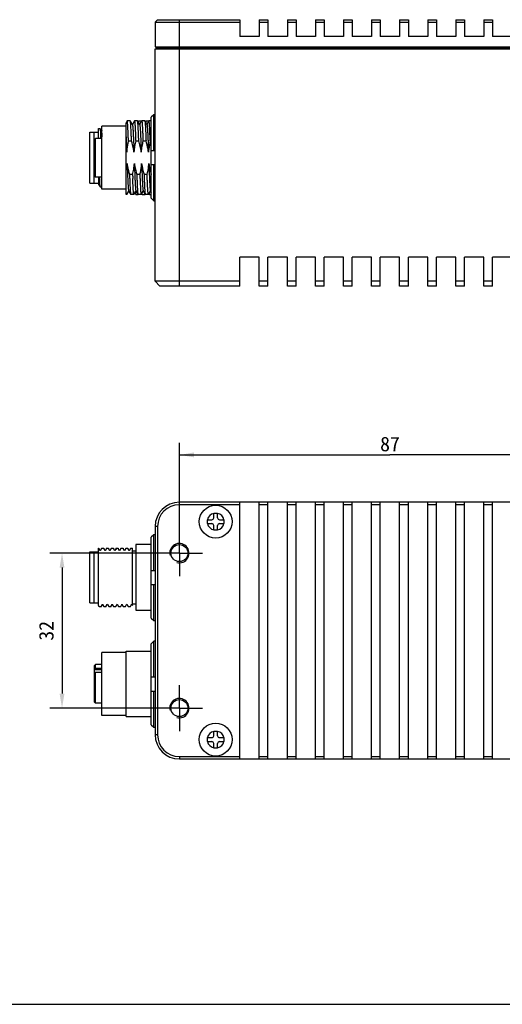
# Model space of a CAD drawing. Header units: millimetres. Extents: x 0 to 594, y 0 to 420.
# Tile 1 of 7: x 181 to 280, y 0 to 203. Entities that reach past the tile are written whole.
import ezdxf
from ezdxf.enums import TextEntityAlignment as Align

# ---------------------------------------------------------------- set-up
doc = ezdxf.new("R2010")
doc.units = ezdxf.units.MM
doc.header["$LTSCALE"] = 32.67
doc.header["$PDMODE"] = 3
doc.header["$PDSIZE"] = 8
doc.linetypes.add('CENTER', pattern=[0.6, 0.375, -0.075, 0.075, -0.075])
doc.layers.get('0').update_dxf_attribs({"linetype": 'CONTINUOUS'})
doc.layers.get('Defpoints').update_dxf_attribs({"linetype": 'CONTINUOUS'})
for name, color, linetype in [('00_COMPONENTS', 7, 'CONTINUOUS'), ('03_ALL_AXES', 7, 'CONTINUOUS'), ('51__DRAFT_DIMS', 7, 'CONTINUOUS')]:
    doc.layers.add(name, color=color, linetype=linetype)
doc.styles.get("Standard").update_dxf_attribs({"font": 'simfang.ttf'})
doc.dimstyles.new('DIMSTYLE_2', dxfattribs={"dimtxt": 3, "dimasz": 3, "dimexe": 2.5, "dimexo": 0.5, "dimgap": 0.75, "dimtad": 1, "dimdsep": 46, "dimtxsty": 'STANDARD', "dimblk": '_FILLED', "dimblk1": '_FILLED', "dimblk2": '_FILLED', "dimcen": 0.09, "dimclrt": 3, "dimazin": 2, "dimtp": 0.3, "dimtm": 0.3, "dimtfac": 1, "dimtofl": 0, "dimtmove": 0, "dimatfit": 3, "dimldrblk": '_FILLED', "dimfxl": 1, "dimtolj": 1, "dimarcsym": 0})

# ---------------------------------------------------------------- blocks, each defined once
blk = doc.blocks.new('_FILLED')
at = {"color": 0, "linetype": 'ByBlock'}
blk.add_solid([(0, 0), (-1, 0.167), (-1, -0.167)], dxfattribs=at)
blk = doc.blocks.new('*D4')
at = {"layer": '51__DRAFT_DIMS', "color": 4}
for p, q in [((213.61, 93.66), (213.61, 115.94)), ((300.61, 93.66), (300.61, 115.94)), ((213.61, 113.44), (257.11, 113.44)), ((300.61, 113.44), (257.11, 113.44))]:
    blk.add_line(p, q, dxfattribs=at)
at = {"layer": '51__DRAFT_DIMS', "color": 4, "xscale": 3, "yscale": 3, "zscale": 3, "rotation": 180}
blk.add_blockref('_FILLED', (213.61, 113.44), dxfattribs=at)
at = {"layer": '51__DRAFT_DIMS', "color": 4, "xscale": 3, "yscale": 3, "zscale": 3}
blk.add_blockref('_FILLED', (300.61, 113.44), dxfattribs=at)
at = {"layer": '51__DRAFT_DIMS', "color": 3}
blk.add_text('87', height=3, dxfattribs=at).set_placement((257.11, 114.19), align=Align.CENTER)
blk = doc.blocks.new('*D6')
at = {"layer": '51__DRAFT_DIMS', "color": 0, "lineweight": -2}
for p, q in [((213.11, 93.16), (186.87, 93.16)), ((189.37, 90.16), (189.37, 64.16)), ((213.11, 61.16), (186.87, 61.16))]:
    blk.add_line(p, q, dxfattribs=at)
at = {"layer": 'Defpoints', "color": 0}
for p in [(213.61, 93.16), (189.37, 61.16), (213.61, 61.16)]:
    blk.add_point(p, dxfattribs=at)
at = {"layer": '51__DRAFT_DIMS', "color": 0, "linetype": 'ByBlock', "lineweight": -2, "xscale": 3, "yscale": 3, "zscale": 3}
for p, rotation in [((189.37, 93.16), 90), ((189.37, 61.16), 270)]:
    blk.add_blockref('_FILLED', p, dxfattribs=dict(at, rotation=rotation))
at = {"layer": '51__DRAFT_DIMS', "color": 3, "insert": (184.62, 77.12), "char_height": 3, "attachment_point": 2, "rotation": 90, "line_spacing_factor": 0.9}
blk.add_mtext('\\A1;32', dxfattribs=at)

msp = doc.modelspace()

# ---------------------------------------------------------------- linework, layer by layer
at = {"color": 7}
msp.add_line((0, 0), (594, 0), dxfattribs=at)
at = {"layer": '00_COMPONENTS', "color": 7}
for p, q in [((209.108, 203.305), (208.608, 202.805)), ((208.608, 202.805), (208.608, 197.705)), ((208.608, 202.805), (226.108, 202.805)), ((209.108, 203.305), (226.108, 203.305)), ((226.108, 203.305), (226.108, 199.805)), ((230.108, 203.305), (230.108, 199.805)), ((230.108, 203.305), (231.908, 203.305)), ((230.108, 202.805), (231.908, 202.805)), ((231.908, 203.305), (231.908, 199.805)), ((235.908, 203.305), (235.908, 199.805)), ((235.908, 203.305), (237.708, 203.305)), ((235.908, 202.805), (237.708, 202.805)), ((237.708, 203.305), (237.708, 199.805)), ((241.708, 203.305), (241.708, 199.805)), ((241.708, 203.305), (243.508, 203.305)), ((241.708, 202.805), (243.508, 202.805)), ((243.508, 203.305), (243.508, 199.805)), ((247.508, 203.305), (247.508, 199.805)), ((247.508, 203.305), (249.308, 203.305)), ((247.508, 202.805), (249.308, 202.805)), ((249.308, 203.305), (249.308, 199.805)), ((253.308, 203.305), (253.308, 199.805)), ((253.308, 203.305), (255.108, 203.305)), ((253.308, 202.805), (255.108, 202.805)), ((255.108, 203.305), (255.108, 199.805)), ((259.108, 203.305), (259.108, 199.805)), ((259.108, 203.305), (260.908, 203.305)), ((259.108, 202.805), (260.908, 202.805)), ((260.908, 203.305), (260.908, 199.805)), ((264.908, 203.305), (264.908, 199.805)), ((264.908, 203.305), (266.708, 203.305)), ((264.908, 202.805), (266.708, 202.805)), ((266.708, 203.305), (266.708, 199.805)), ((270.708, 203.305), (270.708, 199.805)), ((270.708, 203.305), (272.508, 203.305)), ((270.708, 202.805), (272.508, 202.805)), ((272.508, 203.305), (272.508, 199.805)), ((276.508, 203.305), (276.508, 199.805)), ((276.508, 203.305), (278.308, 203.305)), ((276.508, 202.805), (278.308, 202.805)), ((278.308, 203.305), (278.308, 199.805)), ((230.108, 199.805), (226.108, 199.805)), ((235.908, 199.805), (231.908, 199.805)), ((241.708, 199.805), (237.708, 199.805)), ((247.508, 199.805), (243.508, 199.805)), ((253.308, 199.805), (249.308, 199.805)), ((259.108, 199.805), (255.108, 199.805)), ((264.908, 199.805), (260.908, 199.805)), ((270.708, 199.805), (266.708, 199.805)), ((276.508, 199.805), (272.508, 199.805)), ((282.308, 199.805), (278.308, 199.805)), ((208.608, 197.705), (392.608, 197.705)), ((208.608, 149.305), (208.608, 197.305)), ((208.608, 197.305), (392.608, 197.305)), ((208.908, 197.405), (208.908, 197.705)), ((208.908, 197.405), (392.308, 197.405)), ((209.708, 197.405), (209.708, 197.305)), ((208.308, 183.679), (207.808, 183.172)), ((207.808, 166.439), (207.808, 183.172)), ((208.308, 176.305), (208.308, 183.679)), ((208.608, 183.679), (208.308, 183.679)), ((197.608, 168.305), (197.608, 181.305)), ((202.608, 181.305), (197.608, 181.305)), ((202.815, 182.394), (202.608, 182.037)), ((202.608, 167.205), (202.608, 182.036)), ((203.461, 182.405), (202.828, 182.405)), ((203.909, 181.642), (203.474, 182.394)), ((204.315, 182.394), (203.895, 181.667)), ((204.962, 182.405), (204.328, 182.405)), ((205.41, 181.643), (204.975, 182.394)), ((205.155, 182.325), (205.085, 182.204)), ((205.179, 182.366), (205.155, 182.325)), ((205.19, 182.405), (205.824, 182.405)), ((205.815, 182.394), (205.395, 181.668)), ((206.462, 182.405), (205.828, 182.405)), ((206.91, 181.642), (206.475, 182.394)), ((206.655, 182.325), (206.585, 182.204)), ((206.678, 182.365), (206.655, 182.325)), ((206.69, 182.405), (207.324, 182.405)), ((206.905, 181.683), (206.896, 181.667)), ((207.316, 182.394), (206.905, 181.683)), ((207.808, 182.405), (207.329, 182.405)), ((195.108, 169.555), (195.108, 180.055)), ((195.108, 180.055), (195.908, 180.055)), ((195.908, 180.055), (195.908, 169.555)), ((195.908, 179.955), (196.008, 180.055)), ((196.008, 169.555), (196.008, 180.055)), ((196.008, 180.055), (196.908, 180.055)), ((196.908, 178.805), (196.908, 180.805)), ((196.908, 180.805), (197.214, 180.805)), ((197.227, 180.785), (197.23, 180.772)), ((197.504, 180.306), (197.23, 180.779)), ((197.538, 180.365), (197.504, 180.306)), ((197.511, 180.293), (197.504, 180.306)), ((197.577, 180.433), (197.538, 180.365)), ((197.608, 180.488), (197.577, 180.433)), ((196.108, 178.605), (196.308, 178.805)), ((196.108, 171.005), (196.108, 178.605)), ((196.308, 170.805), (196.308, 178.805)), ((197.608, 178.805), (196.308, 178.805)), ((203.089, 178.298), (203.722, 178.298)), ((204.589, 178.298), (205.223, 178.298)), ((205.666, 177.709), (205.666, 177.701)), ((206.089, 178.298), (206.723, 178.298)), ((207.59, 178.298), (207.808, 178.298)), ((205.716, 176.329), (205.717, 176.303)), ((205.717, 176.303), (205.729, 175.971)), ((207.808, 176.305), (208.608, 176.305)), ((208.608, 173.305), (207.808, 173.305)), ((208.308, 165.931), (208.308, 173.305)), ((196.108, 171.005), (196.308, 170.805)), ((197.608, 170.805), (196.308, 170.805)), ((196.908, 170.805), (196.908, 169.116)), ((203.951, 171.313), (203.317, 171.313)), ((205.45, 171.313), (204.817, 171.313)), ((206.951, 171.313), (206.317, 171.313)), ((195.108, 169.555), (195.908, 169.555)), ((195.908, 169.655), (196.008, 169.555)), ((196.008, 169.555), (196.908, 169.555)), ((196.911, 169.116), (196.971, 169.221)), ((196.971, 169.221), (197.004, 169.276)), ((196.996, 169.29), (197.004, 169.276)), ((197.004, 169.276), (197.271, 168.814)), ((197.281, 168.805), (197.608, 168.805)), ((202.608, 168.305), (197.608, 168.305)), ((202.711, 167.205), (202.608, 167.205)), ((202.725, 167.217), (203.137, 167.929)), ((203.13, 167.969), (203.565, 167.217)), ((203.137, 167.929), (203.145, 167.943)), ((204.212, 167.205), (203.578, 167.205)), ((204.224, 167.216), (204.645, 167.943)), ((204.608, 167.205), (204.608, 167.881)), ((204.608, 167.205), (205.065, 167.205)), ((204.631, 167.968), (205.065, 167.217)), ((205.711, 167.205), (205.078, 167.205)), ((205.724, 167.217), (206.137, 167.93)), ((205.827, 167.394), (205.928, 167.219)), ((205.943, 167.205), (206.565, 167.205)), ((205.943, 167.205), (205.943, 167.205)), ((206.13, 167.969), (206.565, 167.216)), ((206.137, 167.93), (206.145, 167.944)), ((207.212, 167.205), (206.578, 167.205)), ((207.225, 167.217), (207.645, 167.943)), ((207.327, 167.392), (207.427, 167.219)), ((207.442, 167.205), (207.443, 167.205)), ((207.443, 167.205), (207.808, 167.205)), ((207.631, 167.968), (207.808, 167.661)), ((207.808, 166.439), (208.308, 165.931)), ((208.308, 165.931), (208.608, 165.931)), ((226.108, 148.305), (226.108, 154.305)), ((230.108, 154.305), (226.108, 154.305)), ((230.108, 148.305), (230.108, 154.305)), ((231.908, 148.305), (231.908, 154.305)), ((235.908, 154.305), (231.908, 154.305)), ((235.908, 148.305), (235.908, 154.305)), ((237.708, 148.305), (237.708, 154.305)), ((241.708, 154.305), (237.708, 154.305)), ((241.708, 148.305), (241.708, 154.305)), ((243.508, 148.305), (243.508, 154.305)), ((247.508, 154.305), (243.508, 154.305)), ((247.508, 148.305), (247.508, 154.305)), ((249.308, 148.305), (249.308, 154.305)), ((253.308, 154.305), (249.308, 154.305)), ((253.308, 148.305), (253.308, 154.305)), ((255.108, 148.305), (255.108, 154.305)), ((259.108, 154.305), (255.108, 154.305)), ((259.108, 148.305), (259.108, 154.305)), ((260.908, 148.305), (260.908, 154.305)), ((264.908, 154.305), (260.908, 154.305)), ((264.908, 148.305), (264.908, 154.305)), ((266.708, 148.305), (266.708, 154.305)), ((270.708, 154.305), (266.708, 154.305)), ((270.708, 148.305), (270.708, 154.305)), ((272.508, 148.305), (272.508, 154.305)), ((276.508, 154.305), (272.508, 154.305)), ((276.508, 148.305), (276.508, 154.305)), ((278.308, 148.305), (278.308, 154.305)), ((282.308, 154.305), (278.308, 154.305)), ((209.608, 148.305), (208.608, 149.305)), ((226.108, 149.305), (208.608, 149.305)), ((231.908, 149.305), (230.108, 149.305)), ((237.708, 149.305), (235.908, 149.305)), ((243.508, 149.305), (241.708, 149.305)), ((249.308, 149.305), (247.508, 149.305)), ((255.108, 149.305), (253.308, 149.305)), ((260.908, 149.305), (259.108, 149.305)), ((266.708, 149.305), (264.908, 149.305)), ((272.508, 149.305), (270.708, 149.305)), ((278.308, 149.305), (276.508, 149.305)), ((226.108, 148.305), (209.608, 148.305)), ((231.908, 148.305), (230.108, 148.305)), ((237.708, 148.305), (235.908, 148.305)), ((243.508, 148.305), (241.708, 148.305)), ((249.308, 148.305), (247.508, 148.305)), ((255.108, 148.305), (253.308, 148.305)), ((260.908, 148.305), (259.108, 148.305)), ((266.708, 148.305), (264.908, 148.305)), ((272.508, 148.305), (270.708, 148.305)), ((278.308, 148.305), (276.508, 148.305)), ((387.608, 103.659), (213.608, 103.659)), ((226.108, 103.159), (213.608, 103.159)), ((226.108, 50.659), (226.108, 103.659)), ((230.108, 50.659), (230.108, 103.659)), ((231.908, 103.159), (230.108, 103.159)), ((231.908, 50.659), (231.908, 103.659)), ((235.908, 50.659), (235.908, 103.659)), ((237.708, 103.159), (235.908, 103.159)), ((237.708, 50.659), (237.708, 103.659)), ((241.708, 50.659), (241.708, 103.659)), ((243.508, 103.159), (241.708, 103.159)), ((243.508, 50.659), (243.508, 103.659)), ((247.508, 50.659), (247.508, 103.659)), ((249.308, 103.159), (247.508, 103.159)), ((249.308, 50.659), (249.308, 103.659)), ((253.308, 50.659), (253.308, 103.659)), ((255.108, 103.159), (253.308, 103.159)), ((255.108, 50.659), (255.108, 103.659)), ((259.108, 50.659), (259.108, 103.659)), ((260.908, 103.159), (259.108, 103.159)), ((260.908, 50.659), (260.908, 103.659)), ((264.908, 50.659), (264.908, 103.659)), ((266.708, 103.159), (264.908, 103.159)), ((266.708, 50.659), (266.708, 103.659)), ((270.708, 50.659), (270.708, 103.659)), ((272.508, 103.159), (270.708, 103.159)), ((272.508, 50.659), (272.508, 103.659)), ((276.508, 50.659), (276.508, 103.659)), ((278.308, 103.159), (276.508, 103.159)), ((278.308, 50.659), (278.308, 103.659)), ((219.359, 100.059), (220.308, 100.059)), ((219.359, 100.059), (219.359, 99.97)), ((220.708, 100.459), (220.708, 101.408)), ((220.708, 101.408), (220.775, 101.408)), ((220.775, 101.408), (221.108, 101.409)), ((221.108, 101.409), (221.508, 101.408)), ((221.508, 100.459), (221.508, 101.408)), ((221.908, 100.059), (222.858, 100.059)), ((208.608, 98.659), (208.608, 55.659)), ((209.108, 98.659), (209.108, 55.659)), ((219.359, 99.259), (220.308, 99.259)), ((220.708, 97.909), (220.708, 98.859)), ((221.108, 97.909), (220.708, 97.909)), ((221.442, 97.909), (221.108, 97.909)), ((221.508, 97.909), (221.442, 97.909)), ((221.508, 97.909), (221.508, 98.859)), ((221.908, 99.259), (222.858, 99.259)), ((222.858, 99.259), (222.858, 99.348)), ((208.309, 96.97), (207.808, 96.462)), ((207.808, 79.729), (207.808, 96.462)), ((208.309, 89.596), (208.309, 96.97)), ((208.608, 96.97), (208.309, 96.97)), ((196.908, 82.336), (196.908, 94.159)), ((196.908, 94.159), (196.965, 94.159)), ((197.254, 93.633), (196.989, 94.09)), ((197.535, 94.119), (197.254, 93.633)), ((197.261, 93.619), (197.254, 93.633)), ((197.543, 94.159), (197.965, 94.159)), ((198.254, 93.633), (197.989, 94.09)), ((198.535, 94.119), (198.254, 93.633)), ((198.262, 93.619), (198.254, 93.633)), ((198.543, 94.159), (198.965, 94.159)), ((199.254, 93.633), (198.989, 94.09)), ((199.533, 94.116), (199.254, 93.633)), ((199.262, 93.619), (199.254, 93.633)), ((199.543, 94.159), (199.965, 94.159)), ((200.261, 93.619), (199.989, 94.091)), ((200.535, 94.12), (200.253, 93.633)), ((200.543, 94.159), (200.965, 94.159)), ((201.254, 93.633), (200.989, 94.09)), ((201.535, 94.119), (201.254, 93.633)), ((201.262, 93.619), (201.254, 93.633)), ((201.543, 94.159), (201.965, 94.159)), ((202.254, 93.633), (201.989, 94.09)), ((202.535, 94.119), (202.254, 93.633)), ((202.261, 93.619), (202.254, 93.633)), ((202.543, 94.159), (202.965, 94.159)), ((203.253, 93.633), (202.989, 94.09)), ((203.535, 94.119), (203.253, 93.633)), ((203.261, 93.619), (203.253, 93.633)), ((203.543, 94.159), (203.908, 94.159)), ((203.908, 82.336), (203.908, 94.158)), ((203.908, 93.659), (204.608, 93.659)), ((204.608, 94.909), (204.608, 81.409)), ((204.927, 94.909), (204.608, 94.909)), ((206.427, 94.909), (204.93, 94.909)), ((207.808, 94.909), (206.43, 94.909)), ((195.108, 93.409), (195.908, 93.409)), ((195.108, 82.909), (195.108, 93.408)), ((195.908, 93.309), (196.008, 93.409)), ((195.908, 93.408), (195.908, 82.909)), ((196.008, 82.909), (196.008, 93.409)), ((196.008, 93.409), (196.908, 93.409)), ((207.808, 89.596), (208.608, 89.596)), ((208.608, 86.596), (207.808, 86.596)), ((208.309, 79.221), (208.309, 86.596)), ((195.108, 82.909), (195.908, 82.909)), ((195.908, 83.009), (196.008, 82.909)), ((196.008, 82.909), (196.908, 82.909)), ((196.908, 82.336), (197.007, 82.164)), ((197.014, 82.159), (197.493, 82.159)), ((197.501, 82.166), (197.522, 82.202)), ((197.522, 82.202), (197.722, 82.548)), ((197.722, 82.548), (197.753, 82.603)), ((197.746, 82.617), (197.753, 82.603)), ((197.753, 82.603), (198.007, 82.164)), ((198.014, 82.159), (198.493, 82.159)), ((198.501, 82.166), (198.522, 82.202)), ((198.522, 82.202), (198.722, 82.548)), ((198.722, 82.548), (198.754, 82.603)), ((198.746, 82.617), (198.754, 82.603)), ((198.754, 82.603), (199.007, 82.164)), ((199.014, 82.159), (199.007, 82.164)), ((199.014, 82.159), (199.493, 82.159)), ((199.501, 82.165), (199.522, 82.202)), ((199.522, 82.202), (199.722, 82.547)), ((199.722, 82.547), (199.754, 82.603)), ((199.746, 82.617), (199.754, 82.603)), ((199.754, 82.603), (200.007, 82.164)), ((200.014, 82.159), (200.007, 82.164)), ((200.014, 82.159), (200.493, 82.159)), ((200.501, 82.166), (200.522, 82.202)), ((200.522, 82.202), (200.721, 82.546)), ((200.721, 82.546), (200.753, 82.603)), ((200.746, 82.617), (200.753, 82.603)), ((200.753, 82.603), (201.007, 82.164)), ((201.014, 82.159), (201.493, 82.159)), ((201.501, 82.166), (201.721, 82.546)), ((201.721, 82.546), (201.754, 82.603)), ((201.746, 82.617), (201.754, 82.603)), ((201.754, 82.603), (202.007, 82.164)), ((202.014, 82.159), (202.493, 82.159)), ((202.501, 82.165), (202.721, 82.546)), ((202.721, 82.546), (202.753, 82.603)), ((202.746, 82.616), (202.753, 82.603)), ((202.753, 82.603), (203.007, 82.164)), ((203.014, 82.159), (203.493, 82.159)), ((203.501, 82.166), (203.721, 82.546)), ((203.721, 82.546), (203.753, 82.603)), ((203.745, 82.617), (203.753, 82.603)), ((203.753, 82.603), (203.908, 82.336)), ((203.908, 82.659), (204.608, 82.659)), ((204.608, 81.409), (207.808, 81.409)), ((207.808, 79.729), (208.309, 79.221)), ((208.309, 79.221), (208.608, 79.221)), ((208.308, 74.97), (207.808, 74.462)), ((207.808, 57.729), (207.808, 74.462)), ((208.308, 67.596), (208.308, 74.97)), ((208.608, 74.97), (208.308, 74.97)), ((197.608, 59.659), (197.608, 72.659)), ((202.608, 72.659), (197.608, 72.659)), ((202.608, 59.409), (202.608, 72.909)), ((202.608, 72.909), (207.808, 72.909)), ((196.108, 69.959), (196.308, 70.159)), ((196.108, 62.359), (196.108, 69.958)), ((196.108, 69.266), (196.308, 69.409)), ((196.308, 69.409), (196.308, 70.159)), ((197.608, 70.159), (196.308, 70.159)), ((196.308, 69.409), (197.608, 69.409)), ((196.308, 68.49), (196.108, 68.346)), ((196.308, 62.159), (196.308, 68.49)), ((197.608, 68.49), (196.308, 68.49)), ((207.808, 67.596), (208.608, 67.596)), ((208.608, 64.596), (207.808, 64.596)), ((208.308, 57.221), (208.308, 64.596)), ((196.108, 62.359), (196.308, 62.159)), ((197.608, 62.159), (196.308, 62.159)), ((202.608, 59.659), (197.608, 59.659)), ((202.608, 59.409), (207.808, 59.409)), ((207.808, 57.729), (208.308, 57.221)), ((208.308, 57.221), (208.608, 57.221)), ((219.359, 55.059), (220.308, 55.059)), ((219.359, 55.059), (219.359, 54.97)), ((220.708, 55.459), (220.708, 56.408)), ((220.708, 56.408), (220.775, 56.408)), ((220.775, 56.408), (221.108, 56.409)), ((221.108, 56.409), (221.508, 56.408)), ((221.508, 55.459), (221.508, 56.408)), ((221.908, 55.059), (222.858, 55.059)), ((219.359, 54.259), (220.308, 54.259)), ((220.708, 52.909), (220.708, 53.859)), ((221.108, 52.909), (220.708, 52.909)), ((221.442, 52.909), (221.108, 52.909)), ((221.508, 52.909), (221.442, 52.909)), ((221.508, 52.909), (221.508, 53.859)), ((221.908, 54.259), (222.858, 54.259)), ((222.858, 54.259), (222.858, 54.348)), ((213.608, 51.159), (226.108, 51.159)), ((230.108, 51.159), (231.908, 51.159)), ((235.908, 51.159), (237.708, 51.159)), ((241.708, 51.159), (243.508, 51.159)), ((247.508, 51.159), (249.308, 51.159)), ((253.308, 51.159), (255.108, 51.159)), ((259.108, 51.159), (260.908, 51.159)), ((264.908, 51.159), (266.708, 51.159)), ((270.708, 51.159), (272.508, 51.159)), ((276.508, 51.159), (278.308, 51.159)), ((213.608, 50.659), (387.608, 50.659))]:
    msp.add_line(p, q, dxfattribs=at)
at = {"layer": '00_COMPONENTS', "color": 4}
for p, q in [((213.608, 148.305), (213.608, 203.305)), ((213.608, 103.159), (213.608, 103.659)), ((209.108, 98.659), (208.608, 98.659)), ((197.608, 69.058), (196.108, 69.058)), ((209.108, 55.659), (208.608, 55.659)), ((213.608, 51.159), (213.608, 50.659))]:
    msp.add_line(p, q, dxfattribs=at)
at = {"layer": '00_COMPONENTS', "color": 7}
for centre, radius in [((221.108, 99.659), 3.4), ((213.608, 93.159), 1.75), ((213.608, 61.159), 1.75), ((221.108, 54.659), 3.4)]:
    msp.add_circle(centre, radius, dxfattribs=at)
for centre, radius, start, end in [((196.371, 180.571), 0.882, 12.57985, 13.16472), ((189.171, 174.163), 13.677, 7.58328, 10.75158), ((421.67, 178.814), 217.848, 181.97317, 182.17569), ((213.608, 98.659), 5, 90, 180), ((213.608, 98.659), 4.5, 90, 180), ((491.873, 99.658), 272.514, 179.93441, 180.0839), ((220.308, 100.459), 0.4, 270, 0), ((221.908, 100.459), 0.4, 180, 270), ((-49.656, 99.66), 272.514, 359.93441, 0.0839), ((220.308, 98.859), 0.4, 0, 90), ((221.908, 98.859), 0.4, 90, 180), ((213.608, 55.659), 5, 180, 270), ((213.608, 55.659), 4.5, 180, 270), ((491.873, 54.658), 272.514, 179.93441, 180.0839), ((220.308, 55.459), 0.4, 270, 360), ((221.908, 55.459), 0.4, 180, 270), ((-49.656, 54.66), 272.514, 359.93441, 0.0839), ((220.308, 53.859), 0.4, 0, 90), ((221.908, 53.859), 0.4, 90, 180)]:
    msp.add_arc(centre, radius, start, end, dxfattribs=at)
at = {"layer": '00_COMPONENTS', "color": 4}
for centre, radius, start, end in [((221.108, 99.659), 1.75, 103.21298, 166.78702), ((221.108, 99.659), 1.75, 13.21298, 76.78702), ((221.108, 99.659), 1.75, 193.21298, 256.78702), ((221.108, 99.659), 1.75, 283.21298, 346.78702), ((213.608, 93.159), 2, 255, 195), ((213.608, 61.159), 2, 255, 195), ((221.108, 54.659), 1.75, 103.21298, 166.78702), ((221.108, 54.659), 1.75, 13.21298, 76.78702), ((221.108, 54.659), 1.75, 193.21298, 256.78702), ((221.108, 54.659), 1.75, 283.21298, 346.78702)]:
    msp.add_arc(centre, radius, start, end, dxfattribs=at)
at = {"layer": '00_COMPONENTS', "color": 7}
for points, knots in [([(202.828, 182.405), (202.827, 182.405), (202.821, 182.404), (202.818, 182.398), (202.815, 182.394)], [0, 0, 0, 0, 0.1882231, 1, 1, 1, 1]), ([(203.089, 178.298), (203.079, 178.593), (203.058, 179.158), (203.026, 179.958), (202.998, 180.567), (202.976, 181.003), (202.96, 181.288), (202.943, 181.542), (202.927, 181.765), (202.911, 181.955), (202.895, 182.112), (202.88, 182.235), (202.864, 182.323), (202.851, 182.376), (202.839, 182.4), (202.831, 182.405), (202.828, 182.405)], [0, 0, 0, 0, 0.2151767, 0.4105693, 0.5825451, 0.658736, 0.727914, 0.7897586, 0.8439866, 0.8903535, 0.9286554, 0.958733, 0.9804898, 0.9939592, 0.9977431, 1, 1, 1, 1]), ([(203.474, 182.394), (203.473, 182.396), (203.47, 182.401), (203.465, 182.405), (203.461, 182.405)], [0, 0, 0, 0, 0.3367251, 1, 1, 1, 1]), ([(203.722, 178.298), (203.712, 178.579), (203.693, 179.118), (203.662, 179.885), (203.631, 180.567), (203.605, 181.077), (203.583, 181.433), (203.568, 181.659), (203.553, 181.856), (203.538, 182.023), (203.522, 182.16), (203.507, 182.266), (203.494, 182.335), (203.483, 182.374), (203.477, 182.389), (203.474, 182.394)], [0, 0, 0, 0, 0.2057572, 0.3937664, 0.5608369, 0.704192, 0.7662083, 0.8214271, 0.8696282, 0.9106088, 0.944215, 0.9703259, 0.9888857, 0.9953551, 1, 1, 1, 1]), ([(203.909, 181.642), (203.913, 181.635), (203.921, 181.615), (203.936, 181.561), (203.953, 181.463), (203.972, 181.31), (203.991, 181.112), (204.011, 180.87), (204.03, 180.585), (204.05, 180.26), (204.078, 179.753), (204.112, 179.037), (204.151, 178.094), (204.19, 177.058), (204.216, 176.341), (204.229, 175.971)], [0, 0, 0, 0, 0.0044608, 0.0108923, 0.0298125, 0.0568664, 0.0919796, 0.134882, 0.185213, 0.242623, 0.3067323, 0.4533054, 0.6209962, 0.8049212, 1, 1, 1, 1]), ([(204.315, 182.394), (204.316, 182.396), (204.319, 182.401), (204.324, 182.405), (204.328, 182.405)], [0, 0, 0, 0, 0.3362146, 1, 1, 1, 1]), ([(204.328, 182.405), (204.331, 182.405), (204.339, 182.4), (204.35, 182.376), (204.364, 182.323), (204.38, 182.235), (204.395, 182.112), (204.411, 181.955), (204.427, 181.765), (204.443, 181.542), (204.46, 181.288), (204.476, 181.003), (204.498, 180.567), (204.526, 179.958), (204.558, 179.158), (204.579, 178.593), (204.589, 178.298)], [0, 0, 0, 0, 0.0022494, 0.0060306, 0.0195053, 0.0412638, 0.0713434, 0.1096436, 0.1560125, 0.2102417, 0.2720865, 0.3412639, 0.4174552, 0.5894276, 0.7848265, 1, 1, 1, 1]), ([(204.975, 182.394), (204.974, 182.396), (204.971, 182.4), (204.966, 182.405), (204.962, 182.405)], [0, 0, 0, 0, 0.3373546, 1, 1, 1, 1]), ([(205.223, 178.298), (205.213, 178.579), (205.193, 179.118), (205.163, 179.885), (205.132, 180.567), (205.106, 181.076), (205.084, 181.432), (205.069, 181.658), (205.054, 181.855), (205.038, 182.023), (205.023, 182.16), (205.008, 182.266), (204.995, 182.335), (204.984, 182.374), (204.978, 182.388), (204.975, 182.394)], [0, 0, 0, 0, 0.205694, 0.3936517, 0.5606876, 0.704029, 0.7660467, 0.8212722, 0.8694854, 0.9104838, 0.9441135, 0.9702535, 0.9888476, 0.9953359, 1, 1, 1, 1]), ([(205.19, 182.405), (205.187, 182.405), (205.179, 182.399), (205.167, 182.374), (205.161, 182.349), (205.156, 182.329)], [0, 0, 0, 0, 0.112973, 0.306463, 1, 1, 1, 1]), ([(205.179, 182.366), (205.181, 182.369), (205.184, 182.375), (205.192, 182.377), (205.195, 182.376), (205.196, 182.375)], [0, 0, 0, 0, 0.5919622, 0.793302, 1, 1, 1, 1]), ([(205.28, 181.868), (205.274, 181.946), (205.261, 182.08), (205.242, 182.234), (205.226, 182.324), (205.214, 182.367), (205.206, 182.393), (205.195, 182.405), (205.19, 182.405)], [0, 0, 0, 0, 0.4261643, 0.7346174, 0.8441044, 0.9237661, 0.97436, 1, 1, 1, 1]), ([(205.196, 182.375), (205.202, 182.372), (205.211, 182.353), (205.217, 182.335), (205.22, 182.323)], [0, 0, 0, 0, 0.3545884, 1, 1, 1, 1]), ([(205.41, 181.643), (205.413, 181.637), (205.419, 181.623), (205.43, 181.584), (205.444, 181.516), (205.459, 181.412), (205.475, 181.278), (205.49, 181.116), (205.506, 180.925), (205.522, 180.707), (205.545, 180.364), (205.572, 179.875), (205.603, 179.222), (205.635, 178.49), (205.655, 177.976), (205.666, 177.709)], [0, 0, 0, 0, 0.0049287, 0.0116922, 0.0308721, 0.0575797, 0.091705, 0.1331107, 0.1816472, 0.2371293, 0.2993283, 0.4428597, 0.6096094, 0.7964041, 1, 1, 1, 1]), ([(205.813, 182.397), (205.814, 182.399), (205.817, 182.402), (205.821, 182.405), (205.824, 182.405)], [0, 0, 0, 0, 0.3213207, 1, 1, 1, 1]), ([(205.815, 182.394), (205.816, 182.396), (205.819, 182.401), (205.824, 182.405), (205.828, 182.405)], [0, 0, 0, 0, 0.3367155, 1, 1, 1, 1]), ([(205.828, 182.405), (205.831, 182.405), (205.839, 182.4), (205.851, 182.376), (205.864, 182.323), (205.88, 182.235), (205.895, 182.112), (205.911, 181.955), (205.927, 181.765), (205.943, 181.542), (205.96, 181.288), (205.976, 181.003), (205.998, 180.567), (206.026, 179.958), (206.058, 179.158), (206.079, 178.593), (206.089, 178.298)], [0, 0, 0, 0, 0.0022498, 0.0060302, 0.0195025, 0.0412593, 0.0713382, 0.1096384, 0.1560078, 0.2102376, 0.2720831, 0.3412609, 0.4174527, 0.5894258, 0.7848253, 1, 1, 1, 1]), ([(206.462, 182.405), (206.463, 182.405), (206.469, 182.404), (206.473, 182.398), (206.475, 182.394)], [0, 0, 0, 0, 0.1877593, 1, 1, 1, 1]), ([(206.475, 182.394), (206.478, 182.388), (206.484, 182.374), (206.495, 182.335), (206.509, 182.266), (206.523, 182.16), (206.539, 182.023), (206.554, 181.856), (206.569, 181.658), (206.584, 181.432), (206.606, 181.076), (206.632, 180.567), (206.663, 179.885), (206.693, 179.118), (206.713, 178.579), (206.723, 178.298)], [0, 0, 0, 0, 0.0046533, 0.0111277, 0.0296957, 0.0558126, 0.0894242, 0.1304122, 0.1786148, 0.2338363, 0.2958505, 0.4391997, 0.6062668, 0.7942514, 1, 1, 1, 1]), ([(206.69, 182.405), (206.687, 182.405), (206.679, 182.399), (206.667, 182.374), (206.661, 182.349), (206.656, 182.33)], [0, 0, 0, 0, 0.1130685, 0.3065834, 1, 1, 1, 1]), ([(206.663, 182.322), (206.664, 182.327), (206.668, 182.341), (206.673, 182.356), (206.678, 182.365)], [0, 0, 0, 0, 0.3125564, 1, 1, 1, 1]), ([(206.678, 182.365), (206.68, 182.367), (206.682, 182.372), (206.687, 182.376), (206.693, 182.377), (206.696, 182.375), (206.698, 182.373)], [0, 0, 0, 0, 0.3365809, 0.5803976, 0.7764465, 1, 1, 1, 1]), ([(206.78, 181.868), (206.774, 181.946), (206.761, 182.08), (206.742, 182.234), (206.726, 182.324), (206.714, 182.367), (206.706, 182.393), (206.695, 182.405), (206.69, 182.405)], [0, 0, 0, 0, 0.4261708, 0.7346289, 0.8441167, 0.9237772, 0.9743671, 1, 1, 1, 1]), ([(206.698, 182.373), (206.704, 182.368), (206.712, 182.349), (206.718, 182.329), (206.721, 182.317)], [0, 0, 0, 0, 0.366319, 1, 1, 1, 1]), ([(206.91, 181.642), (206.914, 181.634), (206.922, 181.615), (206.936, 181.561), (206.953, 181.463), (206.972, 181.31), (206.991, 181.112), (207.011, 180.869), (207.031, 180.585), (207.051, 180.26), (207.078, 179.753), (207.111, 179.036), (207.151, 178.093), (207.191, 177.058), (207.216, 176.341), (207.229, 175.971)], [0, 0, 0, 0, 0.0044217, 0.010821, 0.0297432, 0.056847, 0.091988, 0.1348886, 0.1852108, 0.242596, 0.3066757, 0.4533281, 0.621048, 0.8049405, 1, 1, 1, 1]), ([(207.315, 182.4), (207.316, 182.401), (207.318, 182.403), (207.322, 182.405), (207.324, 182.405)], [0, 0, 0, 0, 0.3074696, 1, 1, 1, 1]), ([(207.329, 182.405), (207.328, 182.405), (207.322, 182.404), (207.318, 182.398), (207.316, 182.394)], [0, 0, 0, 0, 0.1867099, 1, 1, 1, 1]), ([(207.59, 178.298), (207.58, 178.593), (207.558, 179.158), (207.526, 179.958), (207.499, 180.567), (207.477, 181.003), (207.461, 181.288), (207.444, 181.542), (207.428, 181.765), (207.411, 181.955), (207.395, 182.112), (207.38, 182.235), (207.365, 182.323), (207.352, 182.376), (207.34, 182.4), (207.332, 182.405), (207.329, 182.405)], [0, 0, 0, 0, 0.2151888, 0.4105918, 0.5825719, 0.6587641, 0.7279451, 0.7897966, 0.844035, 0.8904122, 0.9287165, 0.9587857, 0.9805273, 0.9939767, 0.9977497, 1, 1, 1, 1]), ([(197.214, 180.805), (197.216, 180.805), (197.223, 180.798), (197.225, 180.79), (197.227, 180.785)], [0, 0, 0, 0, 0.3339055, 1, 1, 1, 1]), ([(197.232, 180.763), (197.233, 180.76), (197.237, 180.745), (197.24, 180.729), (197.242, 180.717)], [0, 0, 0, 0, 0.2173094, 1, 1, 1, 1]), ([(197.242, 180.717), (197.248, 180.682), (197.259, 180.598), (197.281, 180.377), (197.307, 180.005), (197.337, 179.452), (197.355, 179.036), (197.364, 178.807)], [0, 0, 0, 0, 0.0560205, 0.1331062, 0.3483659, 0.6400199, 1, 1, 1, 1]), ([(197.51, 180.291), (197.513, 180.286), (197.518, 180.274), (197.527, 180.239), (197.538, 180.174), (197.55, 180.072), (197.561, 179.939), (197.573, 179.774), (197.585, 179.58), (197.597, 179.358), (197.605, 179.201), (197.608, 179.118)], [0, 0, 0, 0, 0.0132332, 0.0329839, 0.0927134, 0.1797658, 0.2938429, 0.4340065, 0.5991974, 0.7882552, 1, 1, 1, 1]), ([(202.608, 179.096), (202.63, 178.606), (202.661, 177.845), (202.694, 176.944), (202.714, 176.394), (202.724, 176.113), (202.729, 175.971)], [0, 0, 0, 0, 0.4712838, 0.7305749, 0.8643024, 1, 1, 1, 1]), ([(203.089, 178.298), (202.953, 177.724), (202.811, 176.948), (202.741, 176.164), (202.729, 175.968)], [0, 0, 0, 0, 0.7499009, 1, 1, 1, 1]), ([(204.229, 175.971), (204.203, 176.168), (204.08, 176.953), (203.89, 177.726), (203.722, 178.298)], [0, 0, 0, 0, 0.2500776, 1, 1, 1, 1]), ([(204.589, 178.298), (204.499, 177.916), (204.343, 177.145), (204.254, 176.363), (204.229, 175.971)], [0, 0, 0, 0, 0.5000209, 1, 1, 1, 1]), ([(205.729, 175.968), (205.677, 176.362), (205.536, 177.146), (205.335, 177.916), (205.223, 178.298)], [0, 0, 0, 0, 0.4999819, 1, 1, 1, 1]), ([(205.666, 177.701), (205.67, 177.59), (205.688, 177.133), (205.704, 176.676), (205.716, 176.329)], [0, 0, 0, 0, 0.2428047, 1, 1, 1, 1]), ([(206.089, 178.298), (205.998, 177.915), (205.843, 177.143), (205.754, 176.36), (205.729, 175.968)], [0, 0, 0, 0, 0.5000209, 1, 1, 1, 1]), ([(207.229, 175.971), (207.203, 176.168), (207.08, 176.953), (206.891, 177.726), (206.723, 178.298)], [0, 0, 0, 0, 0.2500787, 1, 1, 1, 1]), ([(207.59, 178.298), (207.454, 177.725), (207.312, 176.95), (207.242, 176.167), (207.229, 175.971)], [0, 0, 0, 0, 0.7499033, 1, 1, 1, 1]), ([(202.811, 173.64), (202.837, 173.443), (202.96, 172.658), (203.149, 171.885), (203.317, 171.313)], [0, 0, 0, 0, 0.2500789, 1, 1, 1, 1]), ([(202.811, 173.639), (202.824, 173.27), (202.849, 172.552), (202.889, 171.517), (202.928, 170.574), (202.962, 169.858), (202.989, 169.35), (203.009, 169.025), (203.029, 168.74), (203.049, 168.498), (203.068, 168.3), (203.087, 168.148), (203.104, 168.05), (203.119, 167.995), (203.126, 167.976), (203.13, 167.969)], [0, 0, 0, 0, 0.1950931, 0.3790716, 0.5467288, 0.6932825, 0.7574065, 0.8148623, 0.8652287, 0.908096, 0.9431373, 0.9701709, 0.9890983, 0.9955322, 1, 1, 1, 1]), ([(203.951, 171.313), (204.042, 171.695), (204.197, 172.467), (204.285, 173.25), (204.31, 173.643)], [0, 0, 0, 0, 0.5000175, 1, 1, 1, 1]), ([(204.31, 173.643), (204.337, 173.446), (204.459, 172.66), (204.649, 171.885), (204.817, 171.313)], [0, 0, 0, 0, 0.2500793, 1, 1, 1, 1]), ([(204.311, 173.639), (204.324, 173.27), (204.35, 172.552), (204.389, 171.517), (204.428, 170.574), (204.462, 169.857), (204.49, 169.35), (204.509, 169.025), (204.529, 168.741), (204.548, 168.499), (204.568, 168.301), (204.585, 168.164), (204.6, 168.078), (204.609, 168.03), (204.619, 167.995), (204.626, 167.975), (204.631, 167.968)], [0, 0, 0, 0, 0.1951267, 0.3790206, 0.5465715, 0.6932568, 0.7574332, 0.8148174, 0.8650456, 0.9078274, 0.9428888, 0.9700208, 0.9805652, 0.9890739, 0.9955404, 1, 1, 1, 1]), ([(205.45, 171.313), (205.586, 171.886), (205.729, 172.661), (205.798, 173.443), (205.811, 173.639)], [0, 0, 0, 0, 0.749903, 1, 1, 1, 1]), ([(205.811, 173.639), (205.837, 173.443), (205.96, 172.658), (206.15, 171.884), (206.317, 171.313)], [0, 0, 0, 0, 0.2500795, 1, 1, 1, 1]), ([(205.811, 173.639), (205.824, 173.27), (205.849, 172.552), (205.889, 171.516), (205.928, 170.573), (205.962, 169.857), (205.989, 169.35), (206.009, 169.025), (206.029, 168.74), (206.049, 168.498), (206.068, 168.3), (206.087, 168.147), (206.104, 168.049), (206.119, 167.995), (206.126, 167.976), (206.13, 167.969)], [0, 0, 0, 0, 0.1951397, 0.3791151, 0.5468464, 0.6934341, 0.7575423, 0.8149569, 0.8652803, 0.9081646, 0.9432667, 0.9702978, 0.9891666, 0.9955672, 1, 1, 1, 1]), ([(206.951, 171.313), (207.087, 171.887), (207.229, 172.663), (207.299, 173.446), (207.311, 173.643)], [0, 0, 0, 0, 0.749901, 1, 1, 1, 1]), ([(207.311, 173.643), (207.337, 173.448), (207.458, 172.672), (207.643, 171.908), (207.808, 171.343)], [0, 0, 0, 0, 0.2500794, 1, 1, 1, 1]), ([(207.312, 173.639), (207.325, 173.269), (207.35, 172.551), (207.389, 171.515), (207.429, 170.572), (207.463, 169.855), (207.49, 169.347), (207.51, 169.022), (207.53, 168.738), (207.549, 168.496), (207.569, 168.299), (207.586, 168.162), (207.6, 168.077), (207.61, 168.029), (207.619, 167.994), (207.627, 167.975), (207.631, 167.968)], [0, 0, 0, 0, 0.1952807, 0.3793298, 0.5469573, 0.6936584, 0.7578507, 0.815282, 0.865503, 0.9082075, 0.9431808, 0.9702225, 0.9807113, 0.9891592, 0.9955746, 1, 1, 1, 1]), ([(197.271, 168.814), (197.267, 168.821), (197.26, 168.841), (197.251, 168.879), (197.243, 168.931), (197.23, 169.028), (197.215, 169.184), (197.198, 169.412), (197.181, 169.693), (197.164, 170.023), (197.147, 170.399), (197.137, 170.665), (197.131, 170.805)], [0, 0, 0, 0, 0.0123227, 0.0315775, 0.0578722, 0.0912104, 0.1788034, 0.2936359, 0.4346354, 0.6004593, 0.7895214, 1, 1, 1, 1]), ([(203.317, 171.313), (203.327, 171.031), (203.347, 170.492), (203.377, 169.725), (203.408, 169.043), (203.434, 168.534), (203.456, 168.178), (203.471, 167.952), (203.486, 167.755), (203.502, 167.587), (203.517, 167.45), (203.532, 167.344), (203.545, 167.275), (203.556, 167.236), (203.562, 167.222), (203.565, 167.217)], [0, 0, 0, 0, 0.2057629, 0.3937762, 0.5608491, 0.704205, 0.7662211, 0.8214391, 0.8696388, 0.9106178, 0.9442221, 0.9703308, 0.9888882, 0.9953565, 1, 1, 1, 1]), ([(204.817, 171.313), (204.827, 171.031), (204.847, 170.492), (204.877, 169.725), (204.908, 169.043), (204.934, 168.534), (204.956, 168.178), (204.971, 167.952), (204.986, 167.755), (205.002, 167.587), (205.017, 167.45), (205.032, 167.344), (205.045, 167.275), (205.056, 167.236), (205.062, 167.222), (205.065, 167.217)], [0, 0, 0, 0, 0.2057608, 0.3937723, 0.5608445, 0.7042007, 0.7662172, 0.8214356, 0.8696357, 0.910615, 0.9442196, 0.9703287, 0.9888868, 0.9953556, 1, 1, 1, 1]), ([(205.45, 171.313), (205.461, 171.017), (205.482, 170.453), (205.514, 169.653), (205.541, 169.043), (205.563, 168.607), (205.58, 168.323), (205.596, 168.069), (205.613, 167.846), (205.63, 167.656), (205.645, 167.499), (205.661, 167.376), (205.675, 167.287), (205.689, 167.235), (205.7, 167.211), (205.708, 167.205), (205.711, 167.205)], [0, 0, 0, 0, 0.2151846, 0.410594, 0.5825703, 0.6587637, 0.7279454, 0.7897989, 0.8440395, 0.8904174, 0.9287169, 0.9587846, 0.9805189, 0.9939646, 0.9977389, 1, 1, 1, 1]), ([(206.317, 171.313), (206.327, 171.031), (206.347, 170.492), (206.377, 169.725), (206.408, 169.043), (206.434, 168.533), (206.456, 168.177), (206.471, 167.951), (206.487, 167.754), (206.502, 167.587), (206.517, 167.45), (206.532, 167.344), (206.545, 167.275), (206.556, 167.236), (206.562, 167.222), (206.565, 167.216)], [0, 0, 0, 0, 0.2058176, 0.3938735, 0.5609752, 0.704344, 0.7663602, 0.8215739, 0.8697646, 0.9107294, 0.9443141, 0.9703974, 0.9889236, 0.9953744, 1, 1, 1, 1]), ([(207.212, 167.205), (207.209, 167.205), (207.201, 167.211), (207.19, 167.235), (207.176, 167.287), (207.161, 167.376), (207.145, 167.499), (207.129, 167.656), (207.113, 167.846), (207.097, 168.069), (207.081, 168.323), (207.064, 168.607), (207.042, 169.043), (207.014, 169.653), (206.982, 170.453), (206.961, 171.017), (206.951, 171.313)], [0, 0, 0, 0, 0.0022516, 0.006033, 0.0195061, 0.0412629, 0.0713413, 0.1096408, 0.1560095, 0.2102388, 0.2720841, 0.3412621, 0.417454, 0.5894273, 0.7848263, 1, 1, 1, 1]), ([(196.908, 170.236), (196.915, 170.11), (196.925, 169.932), (196.94, 169.71), (196.95, 169.578), (196.961, 169.471), (196.971, 169.388), (196.982, 169.331), (196.99, 169.3), (196.995, 169.29)], [0, 0, 0, 0, 0.3988769, 0.562383, 0.701155, 0.8146724, 0.9024776, 0.9642232, 1, 1, 1, 1]), ([(197.28, 168.805), (197.28, 168.805), (197.275, 168.806), (197.273, 168.811), (197.271, 168.814)], [0, 0, 0, 0, 0.1881904, 1, 1, 1, 1]), ([(204.212, 167.205), (204.209, 167.205), (204.203, 167.21), (204.196, 167.221), (204.189, 167.239), (204.178, 167.277), (204.166, 167.341), (204.152, 167.439), (204.138, 167.565), (204.123, 167.717), (204.109, 167.895), (204.089, 168.184), (204.064, 168.605), (204.035, 169.178), (204.006, 169.834), (203.988, 170.299), (203.979, 170.543)], [0, 0, 0, 0, 0.0024106, 0.0062388, 0.0119255, 0.0195924, 0.0409979, 0.0705554, 0.1082128, 0.1538506, 0.2073224, 0.2684289, 0.412647, 0.5844007, 0.7811377, 1, 1, 1, 1]), ([(202.712, 167.205), (202.707, 167.205), (202.699, 167.216), (202.692, 167.232), (202.683, 167.262), (202.672, 167.312), (202.659, 167.39), (202.647, 167.49), (202.628, 167.665), (202.616, 167.807), (202.608, 167.909)], [0, 0, 0, 0, 0.0237279, 0.0451418, 0.0737863, 0.1534529, 0.2632876, 0.4032284, 0.5730439, 1, 1, 1, 1]), ([(202.725, 167.217), (202.724, 167.215), (202.721, 167.21), (202.716, 167.205), (202.712, 167.205)], [0, 0, 0, 0, 0.3398654, 1, 1, 1, 1]), ([(203.565, 167.217), (203.566, 167.215), (203.569, 167.21), (203.574, 167.205), (203.578, 167.205)], [0, 0, 0, 0, 0.3366933, 1, 1, 1, 1]), ([(204.224, 167.216), (204.224, 167.214), (204.221, 167.21), (204.216, 167.205), (204.212, 167.205)], [0, 0, 0, 0, 0.3341356, 1, 1, 1, 1]), ([(205.065, 167.217), (205.066, 167.215), (205.069, 167.21), (205.074, 167.205), (205.078, 167.205)], [0, 0, 0, 0, 0.3366081, 1, 1, 1, 1]), ([(205.711, 167.205), (205.712, 167.205), (205.718, 167.207), (205.722, 167.213), (205.725, 167.217)], [0, 0, 0, 0, 0.1869916, 1, 1, 1, 1]), ([(205.928, 167.219), (205.922, 167.229), (205.911, 167.259), (205.898, 167.312), (205.885, 167.386), (205.877, 167.442), (205.873, 167.473)], [0, 0, 0, 0, 0.1387146, 0.3509715, 0.6380928, 1, 1, 1, 1]), ([(205.943, 167.205), (205.941, 167.205), (205.934, 167.208), (205.93, 167.214), (205.928, 167.219)], [0, 0, 0, 0, 0.1875291, 1, 1, 1, 1]), ([(206.565, 167.216), (206.566, 167.215), (206.569, 167.21), (206.574, 167.205), (206.578, 167.205)], [0, 0, 0, 0, 0.3362341, 1, 1, 1, 1]), ([(207.225, 167.217), (207.224, 167.215), (207.221, 167.21), (207.216, 167.205), (207.212, 167.205)], [0, 0, 0, 0, 0.3368303, 1, 1, 1, 1]), ([(207.427, 167.219), (207.421, 167.229), (207.411, 167.258), (207.398, 167.312), (207.386, 167.386), (207.378, 167.442), (207.374, 167.473)], [0, 0, 0, 0, 0.1383083, 0.3503431, 0.6375831, 1, 1, 1, 1]), ([(207.442, 167.205), (207.441, 167.205), (207.434, 167.208), (207.43, 167.214), (207.427, 167.219)], [0, 0, 0, 0, 0.1897745, 1, 1, 1, 1]), ([(196.965, 94.159), (196.969, 94.159), (196.977, 94.145), (196.983, 94.122), (196.991, 94.081), (196.995, 94.049), (196.998, 94.031)], [0, 0, 0, 0, 0.0854079, 0.2747509, 0.5791518, 1, 1, 1, 1]), ([(197.543, 94.159), (197.54, 94.159), (197.534, 94.153), (197.526, 94.131), (197.522, 94.109), (197.519, 94.092)], [0, 0, 0, 0, 0.0997834, 0.2908589, 1, 1, 1, 1]), ([(197.535, 94.117), (197.536, 94.119), (197.539, 94.124), (197.545, 94.122), (197.546, 94.121)], [0, 0, 0, 0, 0.5847701, 1, 1, 1, 1]), ([(197.546, 94.121), (197.551, 94.117), (197.557, 94.099), (197.561, 94.082), (197.563, 94.071)], [0, 0, 0, 0, 0.3486522, 1, 1, 1, 1]), ([(197.965, 94.159), (197.969, 94.159), (197.977, 94.145), (197.983, 94.122), (197.991, 94.079), (197.996, 94.047), (197.998, 94.028)], [0, 0, 0, 0, 0.0850354, 0.2743432, 0.5788906, 1, 1, 1, 1]), ([(198.543, 94.159), (198.54, 94.159), (198.534, 94.153), (198.526, 94.131), (198.522, 94.109), (198.519, 94.092)], [0, 0, 0, 0, 0.0998379, 0.2909119, 1, 1, 1, 1]), ([(198.535, 94.116), (198.536, 94.119), (198.539, 94.123), (198.544, 94.123), (198.546, 94.121)], [0, 0, 0, 0, 0.595856, 1, 1, 1, 1]), ([(198.546, 94.121), (198.547, 94.12), (198.551, 94.115), (198.557, 94.099), (198.56, 94.085), (198.563, 94.074)], [0, 0, 0, 0, 0.1363341, 0.3450166, 1, 1, 1, 1]), ([(198.965, 94.159), (198.969, 94.159), (198.977, 94.145), (198.983, 94.122), (198.991, 94.08), (198.996, 94.047), (198.998, 94.028)], [0, 0, 0, 0, 0.0850791, 0.2743917, 0.5789224, 1, 1, 1, 1]), ([(199.543, 94.159), (199.54, 94.159), (199.535, 94.153), (199.527, 94.131), (199.522, 94.109), (199.519, 94.092)], [0, 0, 0, 0, 0.0998452, 0.2909265, 1, 1, 1, 1]), ([(199.965, 94.159), (199.969, 94.159), (199.977, 94.145), (199.983, 94.121), (199.992, 94.079), (199.996, 94.046), (199.998, 94.027)], [0, 0, 0, 0, 0.0849338, 0.2742202, 0.578945, 1, 1, 1, 1]), ([(200.543, 94.159), (200.54, 94.159), (200.535, 94.153), (200.527, 94.132), (200.522, 94.111), (200.52, 94.095)], [0, 0, 0, 0, 0.1012263, 0.2925059, 1, 1, 1, 1]), ([(200.535, 94.118), (200.537, 94.121), (200.542, 94.128), (200.548, 94.121), (200.55, 94.118)], [0, 0, 0, 0, 0.4979532, 1, 1, 1, 1]), ([(200.584, 93.95), (200.581, 93.98), (200.575, 94.033), (200.566, 94.098), (200.557, 94.137), (200.55, 94.154), (200.545, 94.159), (200.543, 94.159)], [0, 0, 0, 0, 0.4243923, 0.731094, 0.9197154, 0.971359, 1, 1, 1, 1]), ([(200.55, 94.118), (200.55, 94.116), (200.554, 94.109), (200.557, 94.1), (200.558, 94.094)], [0, 0, 0, 0, 0.1897626, 1, 1, 1, 1]), ([(200.558, 94.094), (200.564, 94.071), (200.574, 94.012), (200.581, 93.953), (200.584, 93.916)], [0, 0, 0, 0, 0.3912691, 1, 1, 1, 1]), ([(200.965, 94.159), (200.969, 94.159), (200.977, 94.145), (200.983, 94.122), (200.991, 94.08), (200.996, 94.048), (200.998, 94.03)], [0, 0, 0, 0, 0.085264, 0.2745961, 0.5790567, 1, 1, 1, 1]), ([(201.543, 94.159), (201.54, 94.159), (201.534, 94.153), (201.526, 94.131), (201.522, 94.109), (201.519, 94.092)], [0, 0, 0, 0, 0.0997894, 0.2908561, 1, 1, 1, 1]), ([(201.535, 94.117), (201.536, 94.12), (201.539, 94.124), (201.544, 94.123), (201.546, 94.122)], [0, 0, 0, 0, 0.5919564, 1, 1, 1, 1]), ([(201.546, 94.122), (201.55, 94.118), (201.556, 94.101), (201.561, 94.085), (201.563, 94.074)], [0, 0, 0, 0, 0.3449009, 1, 1, 1, 1]), ([(201.965, 94.159), (201.969, 94.159), (201.977, 94.145), (201.983, 94.122), (201.991, 94.081), (201.996, 94.049), (201.998, 94.03)], [0, 0, 0, 0, 0.0853529, 0.2746831, 0.5791074, 1, 1, 1, 1]), ([(202.543, 94.159), (202.54, 94.159), (202.534, 94.153), (202.527, 94.131), (202.522, 94.109), (202.519, 94.092)], [0, 0, 0, 0, 0.0997428, 0.290811, 1, 1, 1, 1]), ([(202.535, 94.119), (202.536, 94.121), (202.538, 94.125), (202.544, 94.126), (202.549, 94.122), (202.551, 94.118), (202.552, 94.115)], [0, 0, 0, 0, 0.2708362, 0.4462593, 0.6586693, 1, 1, 1, 1]), ([(202.552, 94.115), (202.553, 94.112), (202.559, 94.096), (202.562, 94.079), (202.565, 94.065)], [0, 0, 0, 0, 0.1786802, 1, 1, 1, 1]), ([(202.965, 94.159), (202.969, 94.159), (202.977, 94.145), (202.983, 94.122), (202.991, 94.08), (202.996, 94.048), (202.998, 94.029)], [0, 0, 0, 0, 0.0851563, 0.2744806, 0.5789826, 1, 1, 1, 1]), ([(203.543, 94.159), (203.54, 94.159), (203.534, 94.153), (203.526, 94.131), (203.522, 94.109), (203.519, 94.092)], [0, 0, 0, 0, 0.0998221, 0.2908942, 1, 1, 1, 1]), ([(203.535, 94.117), (203.536, 94.12), (203.539, 94.124), (203.544, 94.123), (203.546, 94.122)], [0, 0, 0, 0, 0.5896756, 1, 1, 1, 1]), ([(203.546, 94.122), (203.55, 94.118), (203.556, 94.101), (203.561, 94.085), (203.563, 94.074)], [0, 0, 0, 0, 0.3459497, 1, 1, 1, 1]), ([(197.014, 82.159), (197.013, 82.159), (197.01, 82.159), (197.008, 82.162), (197.007, 82.164)], [0, 0, 0, 0, 0.1891144, 1, 1, 1, 1]), ([(197.493, 82.159), (197.493, 82.159), (197.497, 82.159), (197.499, 82.163), (197.501, 82.166)], [0, 0, 0, 0, 0.18833, 1, 1, 1, 1]), ([(197.501, 82.166), (197.501, 82.167), (197.504, 82.171), (197.506, 82.177), (197.507, 82.181)], [0, 0, 0, 0, 0.206626, 1, 1, 1, 1]), ([(198.014, 82.159), (198.013, 82.159), (198.01, 82.159), (198.008, 82.162), (198.007, 82.164)], [0, 0, 0, 0, 0.1896968, 1, 1, 1, 1]), ([(198.493, 82.159), (198.493, 82.159), (198.497, 82.159), (198.499, 82.163), (198.501, 82.166)], [0, 0, 0, 0, 0.1884023, 1, 1, 1, 1]), ([(199.493, 82.159), (199.493, 82.159), (199.497, 82.159), (199.499, 82.163), (199.501, 82.165)], [0, 0, 0, 0, 0.1894846, 1, 1, 1, 1]), ([(200.493, 82.159), (200.493, 82.159), (200.497, 82.159), (200.499, 82.163), (200.501, 82.166)], [0, 0, 0, 0, 0.1882511, 1, 1, 1, 1]), ([(200.501, 82.166), (200.502, 82.167), (200.506, 82.177), (200.509, 82.186), (200.511, 82.195)], [0, 0, 0, 0, 0.1871421, 1, 1, 1, 1]), ([(201.014, 82.159), (201.013, 82.159), (201.01, 82.159), (201.008, 82.162), (201.007, 82.164)], [0, 0, 0, 0, 0.1896567, 1, 1, 1, 1]), ([(201.493, 82.159), (201.493, 82.159), (201.497, 82.159), (201.499, 82.163), (201.501, 82.166)], [0, 0, 0, 0, 0.1890565, 1, 1, 1, 1]), ([(201.501, 82.166), (201.502, 82.167), (201.506, 82.176), (201.509, 82.186), (201.511, 82.195)], [0, 0, 0, 0, 0.1864001, 1, 1, 1, 1]), ([(202.014, 82.159), (202.013, 82.159), (202.01, 82.159), (202.008, 82.162), (202.007, 82.164)], [0, 0, 0, 0, 0.1895839, 1, 1, 1, 1]), ([(202.493, 82.159), (202.493, 82.159), (202.497, 82.159), (202.499, 82.163), (202.501, 82.165)], [0, 0, 0, 0, 0.1890623, 1, 1, 1, 1]), ([(203.014, 82.159), (203.013, 82.159), (203.01, 82.159), (203.008, 82.162), (203.007, 82.164)], [0, 0, 0, 0, 0.189442, 1, 1, 1, 1]), ([(203.493, 82.159), (203.493, 82.159), (203.497, 82.159), (203.499, 82.163), (203.501, 82.166)], [0, 0, 0, 0, 0.1880601, 1, 1, 1, 1])]:
    msp.add_open_spline(points, degree=3, knots=knots, dxfattribs=at)
msp.add_open_spline([(202.608, 172.055), (202.706, 172.579), (202.776, 173.109), (202.811, 173.64)], degree=3, dxfattribs=at)
at = {"layer": '03_ALL_AXES', "color": 1, "linetype": 'CENTER'}
for p, q in [((213.608, 93.159), (213.608, 97.909)), ((213.608, 93.159), (208.858, 93.159)), ((213.608, 93.159), (213.608, 88.409)), ((213.608, 93.159), (218.358, 93.159)), ((213.608, 61.124), (213.608, 65.874)), ((213.608, 61.124), (208.858, 61.124)), ((213.608, 61.124), (213.608, 56.374)), ((213.608, 61.124), (218.358, 61.124))]:
    msp.add_line(p, q, dxfattribs=at)

# ---------------------------------------------------------------- dimensions: what is measured, and where the dimension line sits
at = {"layer": '51__DRAFT_DIMS', "color": 4}
for base, p1, p2, angle, picture, middle in [((213.608, 113.437), (300.608, 93.159), (213.608, 93.159), 180, '*D4', (257.047, 113.437)), ((189.375, 61.159), (213.608, 93.159), (213.608, 61.159), 270, '*D6', (189.375, 77.12))]:
    dim = msp.add_linear_dim(base=base, p1=p1, p2=p2, angle=angle, dimstyle='DIMSTYLE_2', dxfattribs=at)
    dim.commit()
    dim.dimension.update_dxf_attribs({"geometry": picture, "text_midpoint": middle, "dimtype": 160})

doc.saveas('drawing.dxf')
